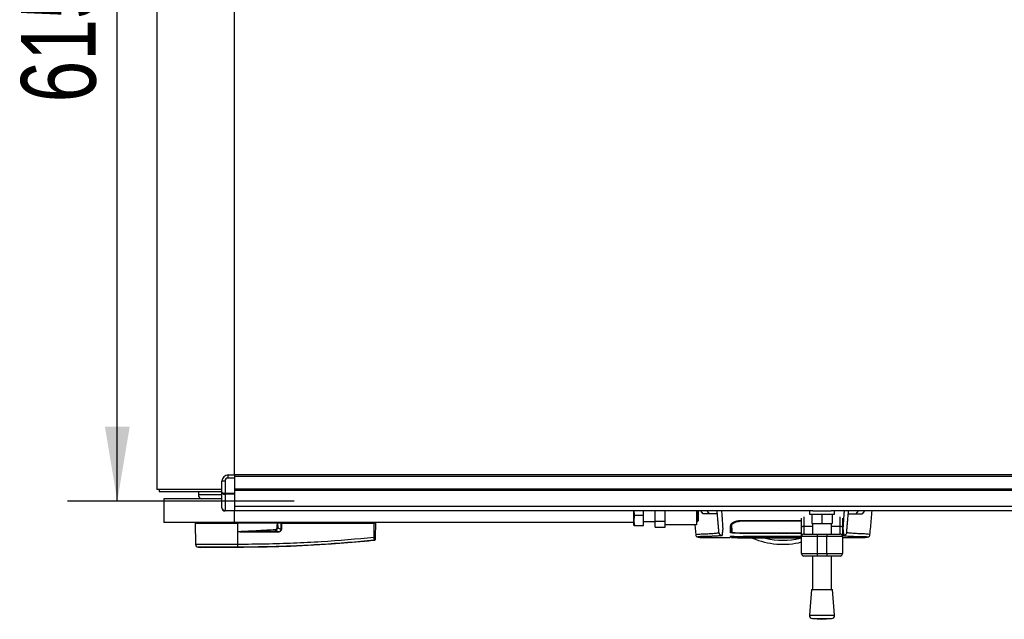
# Model space of a CAD drawing. Header units: millimetres. Extents: x 0 to 420, y 0 to 297.
# Tile 3 of 62: x 51 to 91, y 82 to 106. Entities that reach past the tile are written whole.
import ezdxf

# ---------------------------------------------------------------- set-up
doc = ezdxf.new("R2010")
doc.units = ezdxf.units.MM
doc.layers.add('QUOTE', color=174, linetype='Continuous')
doc.styles.add('SLDTEXTSTYLE3', font='TXT', dxfattribs={"width": 0.75})
doc.dimstyles.new('SLDDIMSTYLE0', dxfattribs={"dimtxt": 3, "dimasz": 3, "dimexe": 0, "dimexo": 0.0625, "dimgap": 0.75, "dimtad": 1, "dimlfac": 15.889378, "dimrnd": 1e-09, "dimzin": 12, "dimdsep": 46, "dimtxsty": 'SLDTEXTSTYLE3', "dimsah": 1, "dimcen": 0.09, "dimadec": 0, "dimazin": 3, "dimtfac": 1, "dimtdec": 3, "dimtofl": 0, "dimtmove": 0, "dimatfit": 3, "dimfxl": 0, "dimfrac": 2, "dimtolj": 1, "dimtzin": 12, "dimarcsym": 0})

# ---------------------------------------------------------------- blocks, each defined once
blk = doc.blocks.new('_D')
at = {"layer": 'QUOTE'}
for p, q in [((62.36, 125.517), (53.249, 125.517)), ((55.249, 86.812), (55.249, 125.517)), ((62.36, 86.812), (53.249, 86.812))]:
    blk.add_line(p, q, dxfattribs=at)
for points in [[(55.249, 125.517), (54.749, 122.517), (55.749, 122.517)], [(55.249, 86.812), (55.749, 89.812), (54.749, 89.812)]]:
    blk.add_solid(points, dxfattribs=at)
at = {"layer": 'QUOTE', "insert": (51.382, 102.839), "char_height": 3, "attachment_point": 1, "rotation": 90, "style": 'SLDTEXTSTYLE3'}
blk.add_mtext('615', dxfattribs=at)

msp = doc.modelspace()

# ---------------------------------------------------------------- linework, layer by layer
at = {"color": 7, "linetype": 'Continuous', "lineweight": 25}
for p, q in [((56.83948, 125.04463), (56.83948, 87.28355)), ((59.95476, 87.8682), (59.95476, 124.45998)), ((59.70302, 87.74233), (59.70302, 87.8682)), ((59.70302, 87.8682), (59.95476, 87.8682)), ((217.29258, 87.8682), (59.95476, 87.8682)), ((59.95476, 87.8682), (59.95476, 87.80526)), ((217.29258, 87.80526), (59.95476, 87.80526)), ((59.95476, 87.80526), (59.95476, 87.30178)), ((59.57715, 87.61646), (59.45128, 87.61646)), ((59.45128, 87.16511), (59.45128, 87.61646)), ((59.57715, 87.61646), (59.57715, 87.13904)), ((59.95476, 87.74233), (59.70302, 87.74233)), ((59.95476, 87.74233), (59.95476, 87.13904)), ((59.45128, 87.28355), (56.83948, 87.28355)), ((56.93388, 87.28355), (56.93388, 87.18915)), ((56.93466, 87.18915), (56.93388, 87.18915)), ((59.45128, 87.18915), (56.93466, 87.18915)), ((58.50726, 87.18915), (58.50726, 87.07377)), ((59.45128, 87.07377), (58.50726, 87.07377)), ((59.45128, 86.54656), (59.45128, 87.16511)), ((59.57715, 87.13904), (59.95476, 87.13904)), ((59.57715, 87.09454), (59.57715, 87.13904)), ((59.95476, 87.09454), (59.57715, 87.09454)), ((59.57715, 87.09454), (59.57715, 86.43912)), ((217.29258, 87.30178), (59.95476, 87.30178)), ((217.29258, 87.23885), (59.95476, 87.23885)), ((59.95476, 87.13904), (59.95476, 87.09454)), ((59.95476, 87.09454), (59.95476, 86.43912)), ((57.12268, 86.90594), (57.12268, 85.96191)), ((59.45128, 86.90594), (57.12268, 86.90594)), ((59.57715, 86.43912), (59.95476, 86.43912)), ((59.57715, 86.42069), (59.57715, 86.43912)), ((59.95476, 86.42069), (59.57715, 86.42069)), ((217.29258, 86.59304), (59.95476, 86.59304)), ((59.95476, 86.43912), (59.95476, 86.42069)), ((83.18692, 86.42069), (59.95476, 86.42069)), ((59.95476, 85.96191), (59.95476, 86.42069)), ((76.00322, 85.96191), (76.00322, 86.42069)), ((76.03834, 86.24512), (76.38083, 86.24512)), ((76.38083, 86.24512), (76.38083, 86.42069)), ((76.38083, 85.83604), (76.38083, 86.24512)), ((76.85285, 86.00894), (76.85285, 86.42069)), ((77.26192, 85.86751), (77.26192, 86.42069)), ((78.52063, 86.42069), (78.52063, 85.86751)), ((78.55839, 85.99338), (78.55839, 86.42069)), ((78.58356, 86.42069), (78.58356, 86.01855)), ((78.77823, 86.30951), (78.68897, 86.42069)), ((78.79115, 86.30219), (78.77823, 86.30951)), ((78.77823, 86.30951), (78.78291, 86.30951)), ((79.03786, 86.30951), (78.94798, 86.42069)), ((83.05196, 86.42069), (83.05196, 86.29482)), ((83.05196, 86.29482), (84.05892, 86.29482)), ((83.14636, 86.29482), (83.14636, 85.91721)), ((83.18692, 86.42069), (83.92395, 86.42069)), ((83.55544, 86.29482), (83.55544, 85.91721)), ((110.72104, 86.42069), (83.92395, 86.42069)), ((83.96451, 86.29482), (83.96451, 85.91721)), ((84.05892, 86.29482), (84.05892, 86.42069)), ((84.92626, 86.30951), (85.01613, 86.42069)), ((85.18589, 86.30951), (85.17297, 86.30219)), ((85.18121, 86.30951), (85.18589, 86.30951)), ((85.18589, 86.30951), (85.27515, 86.42069)), ((59.95476, 85.96191), (57.12268, 85.96191)), ((58.38166, 85.93044), (58.38902, 85.08767)), ((58.38166, 85.93044), (60.08694, 85.93044)), ((58.41285, 85.96191), (58.4123, 85.93044)), ((76.00322, 85.96191), (59.95476, 85.96191)), ((60.08565, 85.93044), (60.08563, 85.96191)), ((60.08632, 85.08763), (60.08694, 85.93044)), ((60.08694, 85.93044), (60.08724, 85.93044)), ((60.09025, 85.58447), (60.08724, 85.93044)), ((61.68258, 85.93044), (60.08724, 85.93044)), ((61.67271, 85.93044), (61.67248, 85.96191)), ((61.82771, 85.93044), (61.68739, 85.93044)), ((61.80597, 85.93044), (61.80558, 85.96191)), ((61.82671, 85.67639), (61.82771, 85.93044)), ((61.82771, 85.93044), (61.83947, 85.93044)), ((61.837, 85.93044), (61.83695, 85.96191)), ((61.83947, 85.93044), (61.83848, 85.67639)), ((61.83947, 85.93044), (65.57253, 85.93044)), ((65.56762, 85.36691), (65.57253, 85.93044)), ((65.57021, 85.93044), (65.57017, 85.96191)), ((65.61865, 85.93044), (65.57253, 85.93044)), ((65.58801, 85.93044), (65.58746, 85.96191)), ((65.61865, 85.93044), (65.61373, 85.36691)), ((73.07871, 85.96191), (73.07871, 85.96034)), ((73.58152, 85.96034), (73.58152, 85.96191)), ((76.00322, 85.85178), (76.00322, 85.96191)), ((76.00322, 85.85178), (76.01021, 85.83604)), ((76.03834, 85.83604), (76.38083, 85.83604)), ((76.38083, 85.99338), (76.85285, 85.99338)), ((76.85285, 86.00894), (77.26192, 86.00894)), ((76.85285, 85.77276), (76.85285, 86.00894)), ((77.26192, 85.77276), (77.26192, 85.86751)), ((78.52063, 85.86751), (77.26192, 85.86751)), ((78.44571, 85.86751), (78.4815, 85.45822)), ((78.52063, 85.99338), (78.55839, 85.99338)), ((78.55839, 85.99338), (78.58356, 86.01855)), ((79.9325, 85.84326), (79.93202, 85.9142)), ((80.25134, 86.00414), (80.25136, 86.03549)), ((80.25134, 86.03115), (82.73728, 86.03115)), ((82.73728, 85.7578), (82.73728, 86.1256)), ((82.83168, 86.18615), (82.83168, 85.81194)), ((83.14636, 85.91721), (83.55544, 85.91721)), ((83.17783, 85.91721), (83.17783, 85.4899)), ((83.55544, 85.91721), (83.96451, 85.91721)), ((83.93305, 85.4899), (83.93305, 85.91721)), ((84.27919, 85.81194), (84.27919, 86.18615)), ((84.37359, 86.1256), (84.37359, 85.7578)), ((60.09029, 85.58097), (60.09025, 85.58447)), ((61.70031, 85.5734), (60.22339, 85.5734)), ((60.22419, 85.58967), (61.70112, 85.58967)), ((61.70112, 85.58967), (61.59047, 85.64719)), ((61.69395, 85.74541), (61.82671, 85.67639)), ((76.85285, 85.77276), (77.26192, 85.77276)), ((78.4891, 85.45859), (78.48887, 85.45887)), ((80.25134, 85.5323), (81.69885, 85.5323)), ((80.27357, 85.5347), (81.73032, 85.53479)), ((81.69885, 85.52321), (81.69885, 85.5323)), ((82.26527, 85.52321), (81.69885, 85.52321)), ((81.73032, 85.53479), (81.73032, 85.52698)), ((81.73032, 85.52698), (82.2338, 85.52699)), ((82.2338, 85.53479), (82.73728, 85.53477)), ((82.2338, 85.52699), (82.2338, 85.53479)), ((82.26527, 85.52321), (82.26527, 85.5323)), ((82.26527, 85.5323), (82.73728, 85.5323)), ((82.73728, 85.3955), (82.73728, 85.7578)), ((82.83168, 85.81194), (82.83168, 85.4899)), ((82.83168, 85.81194), (83.17783, 85.81194)), ((82.83168, 85.4899), (83.36663, 85.4899)), ((83.36663, 85.4899), (83.36663, 85.3955)), ((83.36663, 85.4899), (83.74424, 85.4899)), ((83.74424, 85.4899), (83.74424, 85.3955)), ((83.74424, 85.4899), (84.27919, 85.4899)), ((83.93305, 85.81194), (84.27919, 85.81194)), ((84.27919, 85.4899), (84.27919, 85.81194)), ((84.37359, 85.7578), (84.37359, 85.3955)), ((85.47501, 85.45859), (85.47524, 85.45887)), ((60.08632, 85.08763), (60.09653, 85.08764)), ((65.56776, 85.23357), (65.5678, 85.23357)), ((78.78712, 85.34874), (79.86989, 85.34874)), ((79.92391, 85.35111), (79.92392, 85.35152)), ((79.92435, 85.37922), (79.92409, 85.3615)), ((79.92409, 85.36133), (79.92415, 85.36461)), ((79.92428, 85.37232), (79.92435, 85.37642)), ((80.25134, 85.38035), (81.69885, 85.38035)), ((82.73728, 85.38561), (80.28254, 85.38561)), ((80.42302, 85.40443), (82.73728, 85.40443)), ((80.84137, 85.41043), (82.73728, 85.41043)), ((81.69885, 85.38205), (82.26527, 85.38205)), ((81.69885, 85.38205), (81.69885, 85.38035)), ((81.73032, 85.3804), (81.73032, 85.38205)), ((82.2338, 85.3804), (81.73032, 85.3804)), ((82.2338, 85.3804), (82.2338, 85.38205)), ((82.2338, 85.37987), (82.73728, 85.37985)), ((82.26527, 85.38205), (82.26527, 85.38035)), ((82.26527, 85.38035), (82.73728, 85.38035)), ((83.36663, 85.3955), (82.73728, 85.3955)), ((82.73728, 84.70321), (82.73728, 85.3955)), ((83.74424, 85.3955), (83.36663, 85.3955)), ((83.36663, 85.3955), (83.36663, 84.70321)), ((84.37359, 85.3955), (83.74424, 85.3955)), ((83.74424, 84.70321), (83.74424, 85.3955)), ((84.37359, 85.3955), (84.37359, 84.70321)), ((84.37359, 85.34874), (85.17762, 85.34874)), ((85.18581, 85.34935), (85.17762, 85.34935)), ((58.50156, 84.96361), (58.61103, 84.95495)), ((60.08622, 84.95495), (60.08614, 84.95495)), ((82.73728, 84.70321), (83.36663, 84.70321)), ((83.36663, 84.70321), (83.74424, 84.70321)), ((83.36663, 84.70321), (83.36663, 84.60881)), ((83.74424, 84.70321), (84.37359, 84.70321)), ((83.74424, 84.70321), (83.74424, 84.60881)), ((83.36663, 84.60881), (82.83168, 84.60881)), ((83.17783, 84.60881), (83.17783, 83.26023)), ((83.74424, 84.60881), (83.36663, 84.60881)), ((84.27919, 84.60881), (83.74424, 84.60881)), ((83.93305, 83.26023), (83.93305, 84.60881)), ((83.13062, 83.26023), (83.05196, 82.22912)), ((83.13062, 83.26023), (83.98025, 83.26023)), ((84.05892, 82.22912), (83.98025, 83.26023)), ((83.05196, 82.22912), (84.05892, 82.22912)), ((83.16789, 82.09404), (83.55544, 82.06447)), ((83.16789, 82.09404), (83.94299, 82.09404)), ((83.55544, 82.06447), (83.94299, 82.09404))]:
    msp.add_line(p, q, dxfattribs=at)
at = {"color": 7, "linetype": 'Continuous', "lineweight": 25, "flags": 128}
for points in [[(60.22419, 85.58967), (60.14919, 85.58675), (60.09025, 85.58447)], [(79.92728, 85.72818), (79.92731, 85.68306), (79.92734, 85.63794), (79.92741, 85.55159)], [(82.73728, 85.7578), (82.73909, 85.76836), (82.74447, 85.77852), (82.75319, 85.78788), (82.76493, 85.79608), (82.77923, 85.80282), (82.79556, 85.80782), (82.81327, 85.8109), (82.83168, 85.81194)], [(84.27919, 85.81194), (84.29761, 85.8109), (84.31532, 85.80782), (84.33164, 85.80282), (84.34594, 85.79608), (84.35768, 85.78788), (84.36641, 85.77852), (84.37178, 85.76836), (84.37359, 85.7578)], [(80.25134, 85.37982), (80.60379, 85.37983), (81.73032, 85.37987)]]:
    msp.add_lwpolyline(points, dxfattribs=at)
at = {"color": 7, "linetype": 'Continuous', "lineweight": 25}
for centre, radius, start, end in [((59.70302, 87.61646), 0.25174, 90, 180), ((59.70302, 87.61646), 0.12587, 90, 180), ((58.68138, 87.07377), 0.17412, 180, 254.548307), ((59.57715, 86.54656), 0.12587, 180, 270), ((60.35376, 85.5751), 0.13039, 173.585658, 180.74759), ((105.0591, 87.74806), 43.51937, 182.731259, 182.766996), ((61.83069, 85.5751), 0.13039, 173.585658, 180.74759), ((61.83259, 84.07344), 1.60297, 89.78976, 90.21024), ((82.83168, 85.3955), 0.0944, 90, 180), ((84.27919, 85.3955), 0.0944, 0, 90), ((58.51488, 85.08877), 0.12587, 180.500011, 263.923128), ((59.61349, 85.06136), 0.47356, 348.081743, 3.180073), ((59.62376, 85.06105), 0.47352, 348.120168, 3.219012), ((65.59067, 86.76023), 1.39351, 269.051899, 270.948101), ((65.56289, 85.29314), 0.05019, 276.104195, 359.384141), ((81.98206, 88.22758), 3.14676, 247.229382, 283.88654), ((81.98206, 88.22758), 2.98454, 256.526839, 283.39008), ((57.5339, 85.25463), 2.56978, 353.303191, 353.496611), ((82.83168, 84.70321), 0.0944, 180, 270), ((84.27919, 84.70321), 0.0944, 270, 0), ((83.17746, 82.21954), 0.12587, 175.637086, 265.637086), ((83.93341, 82.21954), 0.12587, 274.362914, 4.362914)]:
    msp.add_arc(centre, radius, start, end, dxfattribs=at)
for centre, major_axis, ratio, start_param, end_param in [((59.57715, 87.16511), (0.12587, 0), 0.20710678, 3.14159265, 4.71238898), ((59.57715, 87.16511), (0.12587, 0), 0.56066017, 3.14159265, 4.71238898), ((59.57715, 86.54656), (0.12587, 0), 0.85355339, 3.14159265, 4.71238898), ((61.53831, 85.78087), (0.12588, -0.06653), 0.66301777, 5.44064323, 6.61753007), ((61.53831, 85.78115), (0.1442, -0.07672), 0.77058227, 5.44273149, 6.61961833), ((61.61516, 85.74054), (0.21399, -0.10525), 0.60672542, 5.39359838, 6.57048522), ((61.61675, 85.74037), (0.20245, -0.10021), 0.5569608, 5.39481108, 6.57169792)]:
    msp.add_ellipse(centre, major_axis=major_axis, ratio=ratio, start_param=start_param, end_param=end_param, dxfattribs=at)
for points, knots in [([(76.03834, 85.83604), (76.02736, 85.88714), (76.00507, 85.9909), (76.01178, 86.12965), (76.03109, 86.2136), (76.03834, 86.24512)], [0, 0, 0, 0, 0.377295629, 0.766155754, 1, 1, 1, 1]), ([(76.03834, 86.24512), (76.02479, 86.29619), (76.00935, 86.35438), (76.01257, 86.41346), (76.01296, 86.42069)], [0, 0, 0, 0, 0.87773498, 1, 1, 1, 1]), ([(79.35188, 86.30219), (79.34744, 86.30219), (79.33857, 86.30219), (79.26431, 86.30219), (79.13533, 86.30219), (78.95343, 86.30219), (78.84524, 86.30219), (78.79115, 86.30219)], [0, 0, 0, 0, 0.12264871, 0.2454767, 0.49573627, 0.74787131, 1, 1, 1, 1]), ([(79.41754, 85.55171), (79.41709, 85.55678), (79.41619, 85.56711), (79.4144, 85.58755), (79.4123, 85.61153), (79.41001, 85.63778), (79.40762, 85.6651), (79.40579, 85.686), (79.40452, 85.70052), (79.40385, 85.70809), (79.40317, 85.71591), (79.40247, 85.72397), (79.40174, 85.73226), (79.401, 85.74067), (79.40022, 85.74965), (79.39934, 85.75965), (79.39833, 85.77126), (79.39717, 85.78446), (79.39593, 85.79869), (79.39455, 85.81441), (79.39298, 85.83235), (79.39098, 85.85526), (79.38835, 85.88527), (79.38463, 85.92777), (79.37934, 85.9883), (79.37152, 86.07765), (79.36237, 86.18222), (79.35304, 86.28886), (79.34655, 86.36308), (79.34245, 86.40994), (79.34151, 86.42069)], [0, 0, 0, 0, 0.07392988, 0.15036419, 0.22930637, 0.30732526, 0.37512957, 0.44263784, 0.45987312, 0.47744723, 0.49536016, 0.51361193, 0.53220254, 0.55113202, 0.56953629, 0.59130481, 0.6164376, 0.64493464, 0.67679595, 0.708072, 0.74656557, 0.78615757, 0.82482748, 0.85716814, 0.88840964, 0.91934546, 0.95048973, 0.97130364, 0.99341694, 1, 1, 1, 1]), ([(79.52073, 86.42069), (79.52096, 86.41655), (79.52198, 86.39839), (79.52546, 86.34047), (79.53212, 86.25535), (79.5402, 86.14973), (79.548, 86.04213), (79.55517, 85.93674), (79.56135, 85.83783), (79.56519, 85.76446), (79.56652, 85.72285), (79.56654, 85.6961), (79.56585, 85.67657), (79.56476, 85.66199), (79.56363, 85.65002), (79.56276, 85.64163), (79.56195, 85.63405), (79.5612, 85.62718), (79.5604, 85.62), (79.55954, 85.61251), (79.55862, 85.60474), (79.55763, 85.5965), (79.55647, 85.58711), (79.55504, 85.57585), (79.5533, 85.56224), (79.55144, 85.54785), (79.54953, 85.53295), (79.54784, 85.51938), (79.54624, 85.50609), (79.54472, 85.49212), (79.54337, 85.47729), (79.54246, 85.46225), (79.54219, 85.44867), (79.54269, 85.44073), (79.54293, 85.43685)], [0, 0, 0, 0, 0.00211693, 0.00928737, 0.03194817, 0.0541665, 0.07601743, 0.10513027, 0.13531817, 0.1731488, 0.21403312, 0.24236887, 0.276241, 0.31706981, 0.34017313, 0.36306617, 0.37914328, 0.39606811, 0.41385255, 0.43250786, 0.45204461, 0.47247266, 0.49530281, 0.52459196, 0.56094385, 0.60493846, 0.64437407, 0.68991114, 0.72755589, 0.77000685, 0.8285889, 0.88464333, 0.94369319, 1, 1, 1, 1]), ([(84.44338, 86.42069), (84.44237, 86.40313), (84.43952, 86.3533), (84.43424, 86.28313), (84.42785, 86.20175), (84.42215, 86.12529), (84.41562, 86.03492), (84.40894, 85.93674), (84.40305, 85.84228), (84.3992, 85.77025), (84.39803, 85.73692), (84.39771, 85.71975), (84.39763, 85.71355), (84.39761, 85.70757), (84.39763, 85.70181), (84.3977, 85.69626), (84.39781, 85.69089), (84.39809, 85.68225), (84.39868, 85.67101), (84.39985, 85.65639), (84.40154, 85.63967), (84.4038, 85.61901), (84.40563, 85.60354), (84.40681, 85.59389), (84.4072, 85.59077), (84.40762, 85.58736), (84.40809, 85.58367), (84.40859, 85.57969), (84.40913, 85.57543), (84.40971, 85.57087), (84.41059, 85.564), (84.41178, 85.55478), (84.41318, 85.54398), (84.41474, 85.53175), (84.41628, 85.51938), (84.41789, 85.50597), (84.41967, 85.48948), (84.4212, 85.47074), (84.422, 85.45186), (84.42145, 85.4417), (84.42119, 85.43685)], [0, 0, 0, 0, 0.00928018, 0.02633673, 0.04292821, 0.05969669, 0.0760151, 0.10512827, 0.13531612, 0.16878037, 0.2085689, 0.21527244, 0.22228372, 0.22962294, 0.23731145, 0.24537175, 0.25382756, 0.26270389, 0.28950146, 0.32028568, 0.36309262, 0.41363478, 0.47247727, 0.47976744, 0.48780571, 0.4966142, 0.50621649, 0.51663754, 0.5279036, 0.54004208, 0.55308147, 0.58345469, 0.61581615, 0.64437812, 0.68991511, 0.72755875, 0.771219, 0.85357176, 0.93024655, 1, 1, 1, 1]), ([(84.54658, 85.55171), (84.54702, 85.55678), (84.54793, 85.56711), (84.54972, 85.58755), (84.55181, 85.61153), (84.55411, 85.63778), (84.5565, 85.6651), (84.55833, 85.686), (84.5596, 85.70052), (84.56026, 85.70809), (84.56095, 85.71591), (84.56165, 85.72397), (84.56238, 85.73226), (84.56311, 85.74067), (84.5639, 85.74965), (84.56477, 85.75965), (84.56579, 85.77126), (84.56694, 85.78446), (84.56819, 85.79869), (84.56956, 85.81441), (84.57113, 85.83235), (84.57314, 85.85526), (84.57576, 85.88527), (84.57948, 85.92777), (84.58478, 85.9883), (84.59259, 86.07765), (84.60174, 86.18222), (84.61107, 86.28886), (84.61757, 86.36308), (84.62167, 86.40994), (84.62261, 86.42069)], [0, 0, 0, 0, 0.07392988, 0.15036419, 0.22930637, 0.30732526, 0.37512957, 0.44263784, 0.45987312, 0.47744723, 0.49536016, 0.51361193, 0.53220254, 0.55113202, 0.56953629, 0.59130481, 0.6164376, 0.64493464, 0.67679595, 0.708072, 0.74656557, 0.78615757, 0.82482748, 0.85716814, 0.88840964, 0.91934546, 0.95048973, 0.97130364, 0.99341694, 1, 1, 1, 1]), ([(84.61224, 86.30219), (84.61667, 86.30219), (84.62555, 86.30219), (84.6998, 86.30219), (84.82878, 86.30219), (85.01069, 86.30219), (85.11888, 86.30219), (85.17297, 86.30219)], [0, 0, 0, 0, 0.12264871, 0.2454767, 0.49573627, 0.74787131, 1, 1, 1, 1]), ([(85.48262, 85.45822), (85.50158, 85.67519), (85.52962, 85.99601), (85.55771, 86.31683), (85.5668, 86.42069)], [0, 0, 0, 0, 0.67626063, 1, 1, 1, 1]), ([(61.6717, 85.74541), (61.67266, 85.77998), (61.67439, 85.84177), (61.68007, 85.90332), (61.68258, 85.93044)], [0, 0, 0, 0, 0.55939227, 1, 1, 1, 1]), ([(61.68739, 85.93044), (61.68696, 85.93044), (61.68595, 85.93044), (61.68423, 85.93044), (61.68302, 85.93044), (61.68258, 85.93044)], [0, 0, 0, 0, 0.31939567, 0.74819126, 1, 1, 1, 1]), ([(61.68739, 85.93044), (61.68942, 85.89593), (61.69303, 85.83437), (61.69367, 85.77257), (61.69395, 85.74541)], [0, 0, 0, 0, 0.56058603, 1, 1, 1, 1]), ([(76.01132, 85.83604), (76.01327, 85.83604), (76.01623, 85.83604), (76.03272, 85.83604), (76.03834, 85.83604)], [0, 0, 0, 0, 0.6590791, 1, 1, 1, 1]), ([(79.87694, 85.55045), (79.87781, 85.57549), (79.87928, 85.61751), (79.88097, 85.66523), (79.88264, 85.71475), (79.88456, 85.76892), (79.8863, 85.81854), (79.88717, 85.84333)], [0, 0, 0, 0, 0.42314865, 0.71019334, 0.85405024, 0.92708002, 1, 1, 1, 1]), ([(79.88717, 85.84333), (79.89246, 85.86097), (79.90303, 85.8962), (79.975, 85.95689), (80.07378, 86.005), (80.17372, 86.02843), (80.23075, 86.03043), (80.25134, 86.03115)], [0, 0, 0, 0, 0.23569901, 0.47102523, 0.71420287, 0.89677912, 1, 1, 1, 1]), ([(79.95309, 85.93216), (79.9495, 85.92905), (79.92712, 85.90965), (79.92523, 85.89184), (79.92365, 85.87688)], [0, 0, 0, 0, 0.16065959, 1, 1, 1, 1]), ([(79.92741, 85.55159), (79.92751, 85.55719), (79.92802, 85.58668), (79.92887, 85.6352), (79.92965, 85.68019), (79.93056, 85.73168), (79.93144, 85.78259), (79.93215, 85.82304), (79.9325, 85.84326)], [0, 0, 0, 0, 0.10239866, 0.53964737, 0.7684394, 0.8834143, 0.94173064, 1, 1, 1, 1]), ([(79.9325, 85.84326), (79.93679, 85.85848), (79.94541, 85.88904), (80.00737, 85.94054), (80.09355, 85.98148), (80.18174, 86.0017), (80.23262, 86.0035), (80.25134, 86.00416)], [0, 0, 0, 0, 0.23316514, 0.46784507, 0.70999165, 0.8932536, 1, 1, 1, 1]), ([(82.73728, 86.00459), (82.46859, 86.00472), (81.63995, 86.00513), (80.8113, 86.00455), (80.25134, 86.00416)], [0, 0, 0, 0, 0.324250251, 1, 1, 1, 1]), ([(60.09025, 85.58447), (60.36995, 85.60314), (60.86939, 85.63649), (61.36925, 85.66275), (61.58917, 85.6743)], [0, 0, 0, 0, 0.56002694, 1, 1, 1, 1]), ([(60.22339, 85.5734), (60.21052, 85.57353), (60.17243, 85.57389), (60.12762, 85.57376), (60.09655, 85.57976), (60.09029, 85.58097)], [0, 0, 0, 0, 0.28926734, 0.85682964, 1, 1, 1, 1]), ([(61.59047, 85.64719), (61.33546, 85.63567), (60.88007, 85.61509), (60.42461, 85.59744), (60.22419, 85.58967)], [0, 0, 0, 0, 0.55997408, 1, 1, 1, 1]), ([(61.69395, 85.74541), (61.69026, 85.7454), (61.68367, 85.74538), (61.67535, 85.7454), (61.6717, 85.74541)], [0, 0, 0, 0, 0.56, 1, 1, 1, 1]), ([(78.48143, 85.4589), (78.48747, 85.44037), (78.50108, 85.3986), (78.53474, 85.38309), (78.55267, 85.37757), (78.58709, 85.37163), (78.6401, 85.36294), (78.71092, 85.35181), (78.76886, 85.34981), (78.7964, 85.34886)], [0, 0, 0, 0, 0.09524506, 0.21481146, 0.35891782, 0.50454818, 0.68519164, 0.85037784, 1, 1, 1, 1]), ([(78.48887, 85.45887), (78.48665, 85.46072), (78.47676, 85.46894), (78.53966, 85.48226), (78.68293, 85.49821), (78.85988, 85.50167), (79.01625, 85.50909), (79.12368, 85.51509), (79.22827, 85.52231), (79.32092, 85.53073), (79.39788, 85.54031), (79.41097, 85.5479), (79.41754, 85.55171)], [0, 0, 0, 0, 0.05089854, 0.22702003, 0.40458224, 0.58203707, 0.65175173, 0.7214755, 0.79113139, 0.86065893, 0.93011685, 1, 1, 1, 1]), ([(79.54293, 85.43685), (79.53948, 85.43414), (79.53265, 85.42878), (79.48784, 85.42184), (79.43057, 85.41576), (79.36299, 85.41052), (79.29131, 85.40617), (79.21912, 85.40267), (79.1517, 85.40003), (79.08892, 85.39808), (79.03156, 85.3967), (78.97725, 85.39583), (78.92602, 85.39541), (78.83543, 85.39583), (78.72234, 85.39278), (78.62092, 85.38615), (78.57245, 85.37877), (78.56991, 85.37099), (78.60621, 85.36347), (78.676, 85.35443), (78.75077, 85.35099), (78.78712, 85.34932)], [0, 0, 0, 0, 0.03686721, 0.07291704, 0.10855648, 0.14396977, 0.17902456, 0.21178707, 0.24346721, 0.27097218, 0.29845751, 0.32572816, 0.3526519, 0.37978509, 0.47831776, 0.57597942, 0.67287632, 0.75524138, 0.83791931, 0.92119484, 1, 1, 1, 1]), ([(79.41754, 85.55171), (79.42041, 85.53689), (79.42637, 85.50617), (79.45598, 85.46783), (79.49677, 85.44168), (79.52791, 85.43842), (79.54293, 85.43685)], [0, 0, 0, 0, 0.24120147, 0.5, 0.75879853, 1, 1, 1, 1]), ([(80.25134, 85.5323), (80.20929, 85.5325), (80.1252, 85.53289), (80.01307, 85.53594), (79.92838, 85.54048), (79.88329, 85.54561), (79.87876, 85.54907), (79.87694, 85.55045)], [0, 0, 0, 0, 0.214118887, 0.428231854, 0.64257183, 0.85709722, 1, 1, 1, 1]), ([(79.87749, 85.58196), (79.87927, 85.57982), (79.88154, 85.57709), (79.90935, 85.57486), (79.91544, 85.57437)], [0, 0, 0, 0, 0.78096225, 1, 1, 1, 1]), ([(79.92741, 85.55159), (79.93121, 85.54965), (79.93882, 85.54579), (79.99861, 85.54074), (80.08664, 85.53699), (80.18399, 85.53501), (80.24819, 85.53481), (80.27357, 85.53473)], [0, 0, 0, 0, 0.21516442, 0.43033682, 0.64528255, 0.85978468, 1, 1, 1, 1]), ([(84.54658, 85.55171), (84.54371, 85.53689), (84.53775, 85.50617), (84.50813, 85.46783), (84.46734, 85.44168), (84.43621, 85.43842), (84.42119, 85.43685)], [0, 0, 0, 0, 0.24120147, 0.5, 0.75879853, 1, 1, 1, 1]), ([(84.42119, 85.43685), (84.4292, 85.4328), (84.44505, 85.42479), (84.53585, 85.41531), (84.64161, 85.4077), (84.76064, 85.40179), (84.88001, 85.39778), (84.99185, 85.3954), (85.10186, 85.39587), (85.20649, 85.39395), (85.29551, 85.38948), (85.35708, 85.38421), (85.39115, 85.37817), (85.39421, 85.37153), (85.3647, 85.36441), (85.31312, 85.35794), (85.25579, 85.35293), (85.21706, 85.3491), (85.19204, 85.3493), (85.18581, 85.34935)], [0, 0, 0, 0, 0.05621973, 0.11115266, 0.16546935, 0.21844746, 0.27546115, 0.32872461, 0.38365266, 0.45645174, 0.53050541, 0.6039745, 0.67660627, 0.75406842, 0.83144258, 0.90787271, 0.94870188, 0.98722177, 1, 1, 1, 1]), ([(85.47524, 85.45887), (85.47746, 85.46072), (85.48736, 85.46894), (85.42446, 85.48226), (85.28119, 85.49821), (85.10423, 85.50167), (84.94787, 85.50909), (84.84044, 85.51509), (84.73585, 85.52231), (84.6432, 85.53073), (84.56624, 85.54031), (84.55315, 85.5479), (84.54658, 85.55171)], [0, 0, 0, 0, 0.05089799, 0.22701958, 0.40458189, 0.58203683, 0.65175153, 0.72147534, 0.79113127, 0.86065885, 0.93011681, 1, 1, 1, 1]), ([(85.16772, 85.34886), (85.19525, 85.34981), (85.25319, 85.35181), (85.32401, 85.36294), (85.37703, 85.37163), (85.41145, 85.37757), (85.42937, 85.38309), (85.46303, 85.3986), (85.47665, 85.44037), (85.48268, 85.4589)], [0, 0, 0, 0, 0.14962216, 0.31480836, 0.49545182, 0.64108218, 0.78518854, 0.90475494, 1, 1, 1, 1]), ([(58.38902, 85.08767), (58.39319, 85.08766), (58.40168, 85.08763), (58.46994, 85.08762), (58.57795, 85.08769), (58.72474, 85.08765), (58.90771, 85.08762), (59.11868, 85.08772), (59.3554, 85.08762), (59.59925, 85.08766), (59.84617, 85.08767), (60.00565, 85.08765), (60.08632, 85.08763)], [0, 0, 0, 0, 0.10046502, 0.20384345, 0.30430944, 0.40768894, 0.50815524, 0.61153497, 0.71200234, 0.81538328, 0.9066108, 1, 1, 1, 1]), ([(65.56776, 85.23357), (65.54662, 85.23142), (65.41614, 85.21817), (64.84368, 85.1623), (63.66749, 85.06622), (61.97051, 84.97388), (60.71458, 84.96126), (60.08622, 84.95495)], [0, 0, 0, 0, 0.01170126, 0.07220884, 0.31419353, 0.65688711, 1, 1, 1, 1]), ([(65.56823, 85.24323), (64.85952, 85.17855), (63.77936, 85.07997), (62.32385, 85.00747), (61.20528, 84.96905), (60.46074, 84.96908), (60.08714, 84.96357), (60.08714, 84.96357)], [0, 0, 0, 0, 0.38876695, 0.59252789, 0.79628932, 0.99999932, 1, 1, 1, 1]), ([(60.09653, 85.08764), (60.46849, 85.08995), (61.21242, 85.09459), (62.32796, 85.13101), (63.78112, 85.20403), (64.8597, 85.30237), (65.56762, 85.36691)], [0, 0, 0, 0, 0.20362021, 0.40724063, 0.61094774, 1, 1, 1, 1]), ([(65.56823, 85.24323), (65.56859, 85.246), (65.56931, 85.25156), (65.56959, 85.27663), (65.56921, 85.31086), (65.56842, 85.34301), (65.56778, 85.36193), (65.56762, 85.36691)], [0, 0, 0, 0, 0.22968814, 0.45959689, 0.68877935, 0.91808895, 1, 1, 1, 1]), ([(65.613, 85.28322), (65.61293, 85.28147), (65.61262, 85.27399), (65.60875, 85.2611), (65.59864, 85.24715), (65.58453, 85.23697), (65.57338, 85.23471), (65.5678, 85.23357)], [0, 0, 0, 0, 0.07160669, 0.30681144, 0.53787451, 0.76893725, 1, 1, 1, 1]), ([(65.5678, 85.23357), (65.56784, 85.23375), (65.56796, 85.23444), (65.56812, 85.2395), (65.56823, 85.24323)], [0, 0, 0, 0, 0.263884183, 1, 1, 1, 1]), ([(65.61308, 85.2926), (65.61305, 85.28897), (65.61301, 85.28405), (65.613, 85.28339), (65.613, 85.28322)], [0, 0, 0, 0, 0.73657409, 1, 1, 1, 1]), ([(65.61373, 85.36691), (65.61371, 85.36391), (65.61361, 85.35252), (65.61344, 85.33317), (65.61326, 85.31258), (65.61313, 85.29753), (65.6131, 85.29424), (65.61308, 85.2926)], [0, 0, 0, 0, 0.082107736, 0.311654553, 0.54070711, 0.770369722, 1, 1, 1, 1]), ([(78.78712, 85.34932), (78.78977, 85.34897), (78.79253, 85.3486), (78.79607, 85.34886), (78.79622, 85.34888)], [0, 0, 0, 0, 0.96013712, 1, 1, 1, 1]), ([(79.89822, 85.38789), (79.88392, 85.38826), (79.8548, 85.38901), (79.87179, 85.38974), (79.88044, 85.39012)], [0, 0, 0, 0, 0.49113601, 1, 1, 1, 1]), ([(79.86998, 85.35134), (79.86998, 85.35134), (79.87004, 85.35308), (79.87047, 85.36448), (79.87071, 85.37165), (79.87087, 85.37643)], [0, 0, 0, 0, 0.0000296, 0.33337067, 1, 1, 1, 1]), ([(79.87087, 85.37643), (79.87509, 85.37688), (79.88353, 85.37778), (79.94918, 85.37895), (80.04579, 85.37983), (80.15275, 85.38029), (80.22337, 85.38033), (80.25134, 85.38035)], [0, 0, 0, 0, 0.21474819, 0.42949365, 0.64433813, 0.85913498, 1, 1, 1, 1]), ([(79.87289, 85.38979), (79.87282, 85.38978), (79.87226, 85.38973), (79.87585, 85.38996), (79.88121, 85.39011), (79.88275, 85.39015)], [0, 0, 0, 0, 0.09601438, 0.73999036, 1, 1, 1, 1]), ([(79.88044, 85.39012), (79.98602, 85.3921), (80.1839, 85.39583), (80.34505, 85.39771), (80.41508, 85.40372), (80.42908, 85.40492)], [0, 0, 0, 0, 0.47789779, 0.89561471, 1, 1, 1, 1]), ([(80.28254, 85.38561), (80.26134, 85.38561), (80.19348, 85.38564), (80.0815, 85.38599), (79.97292, 85.38678), (79.90971, 85.38748), (79.89859, 85.38787), (79.89822, 85.38789)], [0, 0, 0, 0, 0.13027841, 0.4169082, 0.70350449, 0.99007262, 1, 1, 1, 1]), ([(79.92388, 85.34982), (80.08639, 85.34522), (80.41961, 85.33579), (80.92635, 85.33513), (81.44654, 85.33506), (82.02837, 85.33529), (82.45975, 85.33345), (82.71353, 85.33404), (82.73728, 85.3341)], [0, 0, 0, 0, 0.17662244, 0.36217078, 0.54592066, 0.72891823, 0.97462849, 1, 1, 1, 1]), ([(79.92435, 85.37642), (79.92689, 85.37675), (79.93246, 85.37746), (79.98028, 85.37845), (80.05902, 85.37926), (80.15418, 85.37974), (80.22109, 85.37979), (80.25134, 85.37982)], [0, 0, 0, 0, 0.17894415, 0.39401352, 0.60853913, 0.82297769, 1, 1, 1, 1]), ([(80.42908, 85.40492), (80.43084, 85.40506), (80.44052, 85.40584), (80.48148, 85.40729), (80.57604, 85.40898), (80.70083, 85.41019), (80.79452, 85.41035), (80.84137, 85.41043)], [0, 0, 0, 0, 0.05239604, 0.28950373, 0.5264141, 0.76321943, 1, 1, 1, 1]), ([(60.07684, 84.96357), (60.00285, 84.96358), (59.85488, 84.96361), (59.62677, 84.96358), (59.39972, 84.96358), (59.18066, 84.96364), (58.98406, 84.96358), (58.8145, 84.96358), (58.67775, 84.9636), (58.57735, 84.96354), (58.51376, 84.96362), (58.50562, 84.96361), (58.50156, 84.96361)], [0, 0, 0, 0, 0.09230362, 0.18460708, 0.28653845, 0.3884688, 0.49039805, 0.59232883, 0.69424704, 0.79616636, 0.8980845, 1, 1, 1, 1]), ([(60.08614, 84.95495), (59.9927, 84.95495), (59.80554, 84.95495), (59.52985, 84.95495), (59.27358, 84.95495), (59.04571, 84.95495), (58.85802, 84.95495), (58.71799, 84.95495), (58.6275, 84.95495), (58.61651, 84.95495), (58.61103, 84.95495)], [0, 0, 0, 0, 0.12488045, 0.25013958, 0.37464939, 0.49981249, 0.62476421, 0.74955772, 0.87492377, 1, 1, 1, 1]), ([(60.08714, 84.96357), (60.08713, 84.96357), (60.0837, 84.96357), (60.08027, 84.96357), (60.07684, 84.96357)], [0, 0, 0, 0, 0.00036549, 1, 1, 1, 1])]:
    msp.add_open_spline(points, degree=3, knots=knots, dxfattribs=at)

# ---------------------------------------------------------------- dimensions: what is measured, and where the dimension line sits
at = {"layer": 'QUOTE'}
dim = msp.add_linear_dim(base=(52.86757, 125.51664), p1=(64.36022, 86.81154), p2=(64.36022, 125.51664), angle=90, dimstyle='SLDDIMSTYLE0', dxfattribs=at)
dim.commit()
dim.dimension.update_dxf_attribs({"geometry": '_D', "text_midpoint": (52.86757, 106.16409), "dimtype": 160})

doc.saveas('drawing.dxf')
